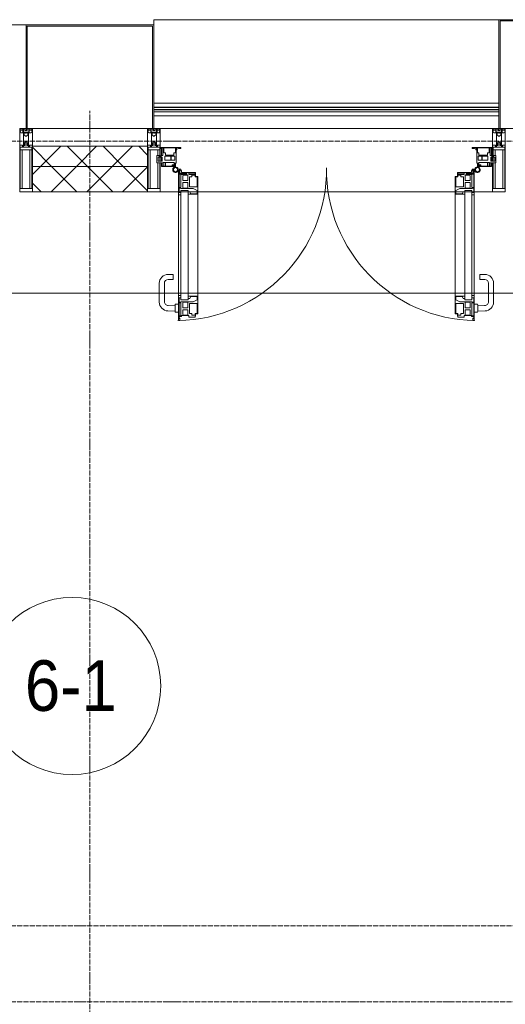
# Model space of a CAD drawing. Header units: millimetres. Extents: x 5617 to 101473, y 7718 to 212653.
# Tile 48 of 66: x 46353 to 48270, y 29690 to 33580. Entities that reach past the tile are written whole.
import ezdxf

# ---------------------------------------------------------------- set-up
doc = ezdxf.new("R2010")
doc.units = ezdxf.units.MM
doc.linetypes.add('ADSK_Линия сетки', pattern=[25, 20, -2.5, 0, -2.5])
doc.linetypes.add('Линия сетки', pattern=[25, 20, -2.5, 0, -2.5])
for name, color, linetype, lineweight in [('Двери', 7, 'Continuous', 18), ('Импосты витража', 7, 'Continuous', 18), ('Колонны', 7, 'Continuous', 18), ('Марки помещений', 7, 'Continuous', 20), ('Ограждение', 7, 'Continuous', 18), ('Оси', 7, 'Continuous', 9), ('Панели витража', 7, 'Continuous', 18), ('Перекрытия', 7, 'Continuous', 18), ('Поручни', 7, 'Continuous', 18), ('Стены разрез', 7, 'Continuous', 40), ('Стены штриховка', 7, 'Continuous', 40), ('Элементы узлов', 7, 'Continuous', 18)]:
    doc.layers.add(name, color=color, linetype=linetype, lineweight=lineweight)
doc.styles.add('Arial_3', font='arial.ttf', dxfattribs={"width": 0.9, "height": 200})
pattern_1 = [(45, (0, 0), (-70.71068, 70.71068), []), (135, (0, 0), (-70.71068, -70.71068), [])]

# ---------------------------------------------------------------- blocks, each defined once
blk = doc.blocks.new('135_SLK_K4_AR_rvt-1-МКСС_К4_L19_64_800_')
at = {"layer": 'Перекрытия', "color": 253, "true_color": 0xaaaaaa}
blk.add_line((124400, 32500), (120650, 32500), dxfattribs=at)
blk = doc.blocks.new('A_PAN_ALU_Door_Double - EXT_1_Double_EQ-7512951-МКСС_К4_L19_64_800_')
at = {"layer": 'Двери', "color": 253, "lineweight": 5, "true_color": 0xaaaaaa}
for p, q in [((-583.7, 659.3), (-583.7, 758.9)), ((-583.7, 758.9), (-578.6, 758.9)), ((-583.7, 659.3), (-583.7, 758.9)), ((-583.7, 758.9), (-578.6, 758.9)), ((-581.6, 750.3), (-581.6, 742.3)), ((-579.8, 750.3), (-581.6, 750.3)), ((-581.6, 750.3), (-581.6, 742.3)), ((-579.8, 750.3), (-581.6, 750.3)), ((-581.6, 742.3), (-572.9, 742.3)), ((-581.6, 742.3), (-572.9, 742.3)), ((-581.6, 740.6), (-581.6, 688.2)), ((-574.6, 740.6), (-581.6, 740.6)), ((-581.6, 740.6), (-581.6, 688.2)), ((-574.6, 740.6), (-581.6, 740.6)), ((-579.8, 748.9), (-579.8, 750.3)), ((-579.8, 748.9), (-579.8, 750.3)), ((-578.6, 748.9), (-579.8, 748.9)), ((-578.6, 748.9), (-579.8, 748.9)), ((-578.6, 758.9), (-578.6, 748.9)), ((-578.6, 758.9), (-578.6, 748.9)), ((-574.6, 688.2), (-574.6, 740.6)), ((-574.6, 688.2), (-574.6, 740.6)), ((-572.9, 742.3), (-572.9, 739.3)), ((-572.9, 742.3), (-572.9, 739.3)), ((-572.9, 739.3), (-543.6, 739.3)), ((-572.9, 739.3), (-543.6, 739.3)), ((-543.6, 744.8), (-518.6, 744.8)), ((-543.6, 739.3), (-543.6, 744.8)), ((-543.6, 744.8), (-518.6, 744.8)), ((-543.6, 739.3), (-543.6, 744.8)), ((-518.6, 744.8), (-518.6, 741.8)), ((-518.6, 744.8), (-518.6, 741.8)), ((-518.6, 741.8), (-517.1, 741.8)), ((-518.6, 741.8), (-517.1, 741.8)), ((-517.1, 741.8), (-517.1, 732.3)), ((-517.1, 741.8), (-517.1, 732.3)), ((518.6, 741.8), (517.1, 741.8)), ((517.1, 741.8), (517.1, 732.3)), ((518.6, 741.8), (517.1, 741.8)), ((517.1, 741.8), (517.1, 732.3)), ((543.6, 744.8), (518.6, 744.8)), ((518.6, 744.8), (518.6, 741.8)), ((543.6, 744.8), (518.6, 744.8)), ((518.6, 744.8), (518.6, 741.8)), ((543.6, 739.3), (543.6, 744.8)), ((543.6, 739.3), (543.6, 744.8)), ((572.9, 739.3), (543.6, 739.3)), ((572.9, 739.3), (543.6, 739.3)), ((581.6, 742.3), (572.9, 742.3)), ((572.9, 742.3), (572.9, 739.3)), ((581.6, 742.3), (572.9, 742.3)), ((572.9, 742.3), (572.9, 739.3)), ((574.6, 688.2), (574.6, 740.6)), ((574.6, 740.6), (581.6, 740.6)), ((574.6, 688.2), (574.6, 740.6)), ((574.6, 740.6), (581.6, 740.6)), ((583.7, 758.9), (578.6, 758.9)), ((578.6, 758.9), (578.6, 748.9)), ((583.7, 758.9), (578.6, 758.9)), ((578.6, 758.9), (578.6, 748.9)), ((578.6, 748.9), (579.8, 748.9)), ((578.6, 748.9), (579.8, 748.9)), ((579.8, 748.9), (579.8, 750.3)), ((579.8, 750.3), (581.6, 750.3)), ((579.8, 748.9), (579.8, 750.3)), ((579.8, 750.3), (581.6, 750.3)), ((581.6, 750.3), (581.6, 742.3)), ((581.6, 750.3), (581.6, 742.3)), ((581.6, 740.6), (581.6, 688.2)), ((581.6, 740.6), (581.6, 688.2)), ((583.7, 659.3), (583.7, 758.9)), ((583.7, 659.3), (583.7, 758.9)), ((-566.1, 737.5), (-567.6, 734.8)), ((-566.1, 737.5), (-567.6, 734.8)), ((-567.6, 734.8), (-567.6, 715.8)), ((-567.6, 734.8), (-567.6, 715.8)), ((-567.6, 715.8), (-547.7, 715.8)), ((-567.6, 715.8), (-547.7, 715.8)), ((-567.6, 708), (-567.6, 688.9)), ((-547.7, 708), (-567.6, 708)), ((-567.6, 708), (-567.6, 688.9)), ((-547.7, 708), (-567.6, 708)), ((-547.7, 737.5), (-566.1, 737.5)), ((-547.7, 737.5), (-566.1, 737.5)), ((-547.7, 715.8), (-547.7, 737.5)), ((-547.7, 715.8), (-547.7, 737.5)), ((-547.7, 686.3), (-547.7, 708)), ((-547.7, 686.3), (-547.7, 708)), ((-541.3, 730.5), (-541.3, 691)), ((-531.2, 730.5), (-541.3, 730.5)), ((-541.3, 730.5), (-541.3, 691)), ((-531.2, 730.5), (-541.3, 730.5)), ((-531.2, 737.1), (-531.2, 730.5)), ((-518.8, 737.1), (-531.2, 737.1)), ((-531.2, 737.1), (-531.2, 730.5)), ((-518.8, 737.1), (-531.2, 737.1)), ((-518.8, 730.6), (-518.8, 737.1)), ((-518.8, 730.6), (-518.8, 737.1)), ((-510.6, 730.6), (-518.8, 730.6)), ((-510.6, 730.6), (-518.8, 730.6)), ((-517.1, 732.3), (-508.2, 732.3)), ((-517.1, 732.3), (-508.2, 732.3)), ((-510.6, 691), (-510.6, 730.6)), ((-510.6, 691), (-510.6, 730.6)), ((-508.2, 732.3), (-508.2, 662.3)), ((-508.2, 732.3), (-508.2, 662.3)), ((517.1, 732.3), (508.2, 732.3)), ((508.2, 732.3), (508.2, 662.3)), ((517.1, 732.3), (508.2, 732.3)), ((508.2, 732.3), (508.2, 662.3)), ((510.6, 691), (510.6, 730.6)), ((510.6, 730.6), (518.8, 730.6)), ((510.6, 691), (510.6, 730.6)), ((510.6, 730.6), (518.8, 730.6)), ((518.8, 730.6), (518.8, 737.1)), ((518.8, 737.1), (531.2, 737.1)), ((518.8, 730.6), (518.8, 737.1)), ((518.8, 737.1), (531.2, 737.1)), ((531.2, 737.1), (531.2, 730.5)), ((531.2, 737.1), (531.2, 730.5)), ((531.2, 730.5), (541.3, 730.5)), ((531.2, 730.5), (541.3, 730.5)), ((541.3, 730.5), (541.3, 691)), ((541.3, 730.5), (541.3, 691)), ((547.7, 715.8), (547.7, 737.5)), ((547.7, 737.5), (566.1, 737.5)), ((547.7, 715.8), (547.7, 737.5)), ((547.7, 737.5), (566.1, 737.5)), ((567.6, 715.8), (547.7, 715.8)), ((567.6, 715.8), (547.7, 715.8)), ((547.7, 708), (567.6, 708)), ((547.7, 686.3), (547.7, 708)), ((547.7, 708), (567.6, 708)), ((547.7, 686.3), (547.7, 708)), ((566.1, 737.5), (567.6, 734.8)), ((566.1, 737.5), (567.6, 734.8)), ((567.6, 734.8), (567.6, 715.8)), ((567.6, 734.8), (567.6, 715.8)), ((567.6, 708), (567.6, 688.9)), ((567.6, 708), (567.6, 688.9)), ((-583.7, 244.2), (-583.7, 677.3)), ((-581.6, 688.2), (-574.6, 688.2)), ((-581.6, 688.2), (-574.6, 688.2)), ((-581.6, 686.5), (-581.6, 668.4)), ((-575.4, 686.5), (-581.6, 686.5)), ((-581.6, 686.5), (-581.6, 668.4)), ((-575.4, 686.5), (-581.6, 686.5)), ((-581.6, 668.4), (-574.6, 668.4)), ((-581.6, 668.4), (-574.6, 668.4)), ((-575.4, 684.5), (-575.4, 686.5)), ((-575.4, 684.5), (-575.4, 686.5)), ((-526.4, 684.5), (-575.4, 684.5)), ((-526.4, 684.5), (-575.4, 684.5)), ((-574.6, 677.3), (-546, 677.3)), ((-574.6, 244.2), (-574.6, 677.3)), ((-574.6, 668.4), (-574.6, 659.3)), ((-574.6, 668.4), (-574.6, 659.3)), ((-567.6, 688.9), (-566.1, 686.3)), ((-567.6, 688.9), (-566.1, 686.3)), ((-566.1, 686.3), (-547.7, 686.3)), ((-566.1, 686.3), (-547.7, 686.3)), ((-546, 677.3), (-546, 244.2)), ((-546, 672), (-539.3, 672)), ((-546, 662.3), (-546, 672)), ((-546, 672), (-539.3, 672)), ((-546, 662.3), (-546, 672)), ((-508.2, 662.3), (-546, 662.3)), ((-508.2, 662.3), (-546, 662.3)), ((-541.3, 691), (-510.6, 691)), ((-541.3, 691), (-510.6, 691)), ((-539.3, 672), (-537.1, 665.9)), ((-539.3, 672), (-537.1, 665.9)), ((-537.1, 665.9), (-537.1, 663.8)), ((-537.1, 665.9), (-537.1, 663.8)), ((-537.1, 663.8), (-510.6, 663.8)), ((-537.1, 663.8), (-510.6, 663.8)), ((-510.6, 676.8), (-526.4, 684.5)), ((-510.6, 676.8), (-526.4, 684.5)), ((-510.6, 663.8), (-510.6, 676.8)), ((-510.6, 663.8), (-510.6, 676.8)), ((-508.2, 662.3), (-508.2, 259.2)), ((508.2, 662.3), (546, 662.3)), ((508.2, 662.3), (546, 662.3)), ((508.2, 662.3), (508.2, 259.2)), ((541.3, 691), (510.6, 691)), ((541.3, 691), (510.6, 691)), ((510.6, 676.8), (526.4, 684.5)), ((510.6, 676.8), (526.4, 684.5)), ((510.6, 663.8), (510.6, 676.8)), ((510.6, 663.8), (510.6, 676.8)), ((537.1, 663.8), (510.6, 663.8)), ((537.1, 663.8), (510.6, 663.8)), ((526.4, 684.5), (575.4, 684.5)), ((526.4, 684.5), (575.4, 684.5)), ((539.3, 672), (537.1, 665.9)), ((539.3, 672), (537.1, 665.9)), ((537.1, 665.9), (537.1, 663.8)), ((537.1, 665.9), (537.1, 663.8)), ((546, 672), (539.3, 672)), ((546, 672), (539.3, 672)), ((546, 677.3), (546, 244.2)), ((574.6, 677.3), (546, 677.3)), ((546, 662.3), (546, 672)), ((546, 662.3), (546, 672)), ((566.1, 686.3), (547.7, 686.3)), ((566.1, 686.3), (547.7, 686.3)), ((567.6, 688.9), (566.1, 686.3)), ((567.6, 688.9), (566.1, 686.3)), ((581.6, 688.2), (574.6, 688.2)), ((581.6, 688.2), (574.6, 688.2)), ((574.6, 244.2), (574.6, 677.3)), ((581.6, 668.4), (574.6, 668.4)), ((574.6, 668.4), (574.6, 659.3)), ((581.6, 668.4), (574.6, 668.4)), ((574.6, 668.4), (574.6, 659.3)), ((575.4, 684.5), (575.4, 686.5)), ((575.4, 686.5), (581.6, 686.5)), ((575.4, 684.5), (575.4, 686.5)), ((575.4, 686.5), (581.6, 686.5)), ((581.6, 686.5), (581.6, 668.4)), ((581.6, 686.5), (581.6, 668.4)), ((583.7, 244.2), (583.7, 677.3)), ((-574.6, 659.3), (-583.7, 659.3)), ((-574.6, 659.3), (-583.7, 659.3)), ((574.6, 659.3), (583.7, 659.3)), ((574.6, 659.3), (583.7, 659.3)), ((-583.7, 262.2), (-574.6, 262.2)), ((-583.7, 164.2), (-583.7, 262.2)), ((-581.6, 253.1), (-581.6, 235.1)), ((-574.6, 253.1), (-581.6, 253.1)), ((-581.6, 235.1), (-575.4, 235.1)), ((-575.4, 237), (-526.4, 237)), ((-575.4, 235.1), (-575.4, 237)), ((-574.6, 262.2), (-574.6, 253.1)), ((-574.6, 244.2), (-546, 244.2)), ((-566.1, 235.3), (-567.6, 232.6)), ((-547.7, 235.3), (-566.1, 235.3)), ((-547.7, 213.6), (-547.7, 235.3)), ((-546, 259.2), (-508.2, 259.2)), ((-546, 249.6), (-546, 259.2)), ((-539.3, 249.6), (-546, 249.6)), ((-537.1, 255.7), (-539.3, 249.6)), ((-537.1, 257.7), (-537.1, 255.7)), ((-510.6, 257.7), (-537.1, 257.7)), ((-526.4, 237), (-510.6, 244.7)), ((-510.6, 244.7), (-510.6, 257.7)), ((-508.2, 259.2), (-508.2, 189.3)), ((546, 259.2), (508.2, 259.2)), ((508.2, 259.2), (508.2, 189.3)), ((510.6, 244.7), (510.6, 257.7)), ((510.6, 257.7), (537.1, 257.7)), ((526.4, 237), (510.6, 244.7)), ((575.4, 237), (526.4, 237)), ((537.1, 257.7), (537.1, 255.7)), ((537.1, 255.7), (539.3, 249.6)), ((539.3, 249.6), (546, 249.6)), ((546, 249.6), (546, 259.2)), ((574.6, 244.2), (546, 244.2)), ((547.7, 213.6), (547.7, 235.3)), ((547.7, 235.3), (566.1, 235.3)), ((566.1, 235.3), (567.6, 232.6)), ((583.7, 262.2), (574.6, 262.2)), ((574.6, 262.2), (574.6, 253.1)), ((574.6, 253.1), (581.6, 253.1)), ((575.4, 235.1), (575.4, 237)), ((581.6, 235.1), (575.4, 235.1)), ((581.6, 253.1), (581.6, 235.1)), ((583.7, 164.2), (583.7, 262.2)), ((-581.6, 233.4), (-581.6, 180.9)), ((-574.6, 233.4), (-581.6, 233.4)), ((-574.6, 180.9), (-574.6, 233.4)), ((-567.6, 232.6), (-567.6, 213.6)), ((-567.6, 213.6), (-547.7, 213.6)), ((-567.6, 205.7), (-567.6, 186.7)), ((-547.7, 205.7), (-567.6, 205.7)), ((-547.7, 184), (-547.7, 205.7)), ((-541.3, 230.6), (-541.3, 191)), ((-510.6, 230.6), (-541.3, 230.6)), ((-510.6, 191), (-510.6, 230.6)), ((510.6, 230.6), (541.3, 230.6)), ((510.6, 191), (510.6, 230.6)), ((541.3, 230.6), (541.3, 191)), ((567.6, 213.6), (547.7, 213.6)), ((547.7, 205.7), (567.6, 205.7)), ((547.7, 184), (547.7, 205.7)), ((567.6, 232.6), (567.6, 213.6)), ((567.6, 205.7), (567.6, 186.7)), ((574.6, 233.4), (581.6, 233.4)), ((574.6, 180.9), (574.6, 233.4)), ((581.6, 233.4), (581.6, 180.9)), ((-575.1, 160.7), (-585.4, 160.7)), ((-581.6, 180.9), (-574.6, 180.9)), ((-581.6, 179.2), (-581.6, 164.2)), ((-572.9, 179.2), (-581.6, 179.2)), ((-581.6, 164.2), (-578.6, 164.2)), ((-578.6, 164.2), (-578.6, 174.5)), ((-575.5, 177.5), (-551.3, 177.5)), ((-575.1, 165.6), (-575.1, 160.7)), ((-572.4, 165.6), (-575.1, 165.6)), ((-572.9, 182.2), (-572.9, 179.2)), ((-551.3, 182.2), (-572.9, 182.2)), ((-572.4, 173.3), (-572.4, 165.6)), ((-517.1, 173.3), (-572.4, 173.3)), ((-567.6, 186.7), (-566.1, 184)), ((-566.1, 184), (-547.7, 184)), ((-551.3, 177.5), (-551.3, 182.2)), ((-543.6, 182.2), (-543.6, 176.7)), ((-518.6, 182.2), (-543.6, 182.2)), ((-543.6, 176.7), (-518.6, 176.7)), ((-541.3, 191), (-531.2, 191)), ((-531.2, 191), (-531.2, 184.4)), ((-531.2, 184.4), (-518.8, 184.4)), ((-518.8, 191), (-510.6, 191)), ((-518.8, 184.4), (-518.8, 191)), ((-518.6, 176.7), (-518.6, 182.2)), ((-517.1, 189.3), (-517.1, 173.3)), ((-508.2, 189.3), (-517.1, 189.3)), ((508.2, 189.3), (517.1, 189.3)), ((518.8, 191), (510.6, 191)), ((517.1, 189.3), (517.1, 173.3)), ((517.1, 173.3), (572.4, 173.3)), ((518.6, 182.2), (543.6, 182.2)), ((518.6, 176.7), (518.6, 182.2)), ((543.6, 176.7), (518.6, 176.7)), ((518.8, 184.4), (518.8, 191)), ((531.2, 184.4), (518.8, 184.4)), ((541.3, 191), (531.2, 191)), ((531.2, 191), (531.2, 184.4)), ((543.6, 182.2), (543.6, 176.7)), ((566.1, 184), (547.7, 184)), ((551.3, 177.5), (551.3, 182.2)), ((551.3, 182.2), (572.9, 182.2)), ((575.5, 177.5), (551.3, 177.5)), ((567.6, 186.7), (566.1, 184)), ((572.4, 173.3), (572.4, 165.6)), ((572.4, 165.6), (575.1, 165.6)), ((572.9, 182.2), (572.9, 179.2)), ((572.9, 179.2), (581.6, 179.2)), ((581.6, 180.9), (574.6, 180.9)), ((575.1, 165.6), (575.1, 160.7)), ((575.1, 160.7), (585.4, 160.7)), ((578.6, 164.2), (578.6, 174.5)), ((581.6, 164.2), (578.6, 164.2)), ((581.6, 179.2), (581.6, 164.2))]:
    blk.add_line(p, q, dxfattribs=at)
at = {"layer": 'Двери', "lineweight": 5}
for p, q in [((-597.6, 721.7), (-626.4, 720.7)), ((-597.6, 723.5), (-597.6, 696)), ((-583.6, 726), (-595.1, 726)), ((583.6, 726), (595.1, 726)), ((597.6, 723.5), (597.6, 696)), ((597.6, 721.7), (626.4, 720.7)), ((-660.1, 685.7), (-660.1, 611.5)), ((-640.1, 611.5), (-640.1, 683.8)), ((-624.5, 698.8), (-597.6, 697.7)), ((-595.1, 693.5), (-583.6, 693.5)), ((595.1, 693.5), (583.6, 693.5)), ((624.5, 698.8), (597.6, 697.7)), ((640.1, 611.5), (640.1, 683.8)), ((660.1, 685.7), (660.1, 611.5)), ((-605.1, 596.5), (-625.1, 596.5)), ((-605.1, 576.5), (-605.1, 596.5)), ((605.1, 576.5), (605.1, 596.5)), ((605.1, 596.5), (625.1, 596.5)), ((-625.1, 576.5), (-605.1, 576.5)), ((625.1, 576.5), (605.1, 576.5))]:
    blk.add_line(p, q, dxfattribs=at)
at = {"layer": 'Двери', "color": 254, "lineweight": 5, "true_color": 0xd4d4d4}
for centre, start, end in [((-596.2, 162.6), 359.296, 89.0613), ((596.2, 162.6), 90.9387, 180.704)]:
    blk.add_arc(centre, 596.2, start, end, dxfattribs=at)
at = {"layer": 'Двери', "lineweight": 5}
for centre, radius, start, end in [((-625.1, 685.7), 35, 92.1945, 180), ((-595.1, 723.5), 2.5, 90, 180), ((595.1, 723.5), 2.5, 360, 90), ((625.1, 685.7), 35, 360, 87.8055), ((-625.1, 683.8), 15, 87.8056, 180), ((-595.1, 696), 2.5, 180, 270), ((595.1, 696), 2.5, 270, 360), ((625.1, 683.8), 15, 0, 92.1944), ((-625.1, 611.5), 35, 180, 270), ((-625.1, 611.5), 15, 180, 270), ((625.1, 611.5), 35, 270, 360), ((625.1, 611.5), 15, 270, 360)]:
    blk.add_arc(centre, radius, start, end, dxfattribs=at)
at = {"layer": 'Двери', "color": 253, "lineweight": 5, "true_color": 0xaaaaaa}
for centre, radius, start, end in [((-596.2, 162.7), 11, 16.047, 350.0284), ((-596.2, 162.6), 8, 90, 270), ((-596.2, 162.6), 8, 270, 90), ((-583.7, 166.3), 2.03, 196.0721, 270), ((-575.5, 174.5), 3, 90, 180), ((575.5, 174.5), 3, 360, 90), ((583.7, 166.3), 2.03, 270, 343.9279), ((596.2, 162.7), 11, 189.9716, 163.953), ((596.2, 162.6), 8, 90, 270), ((596.2, 162.6), 8, 270, 90)]:
    blk.add_arc(centre, radius, start, end, dxfattribs=at)
at = {"layer": 'Панели витража', "color": 253, "lineweight": 5, "true_color": 0xaaaaaa}
for p, q in [((-645.9, 135.1), (-669.2, 135.1)), ((-669.2, 135.1), (-669.2, 106.6)), ((-664.2, 113.4), (-664.2, 128.4)), ((-664.2, 128.4), (-649.2, 128.4)), ((-600.3, 150), (-651.2, 150)), ((-651.2, 150), (-651.2, 148.5)), ((-651.2, 148.5), (-645.9, 148.5)), ((-651.2, 148.5), (-651.2, 135.1)), ((-651.2, 128.4), (-651.2, 113.4)), ((-649.2, 128.4), (-649.2, 113.4)), ((-645.9, 148.5), (-645.9, 135.1)), ((-644.3, 134.5), (-644.3, 148.2)), ((-644.3, 148.2), (-637.3, 148.2)), ((-637.3, 134.5), (-644.3, 134.5)), ((-637.8, 108.8), (-637.8, 125)), ((-637.8, 125), (-615.2, 125)), ((-637.3, 148.2), (-637.3, 134.5)), ((-635.9, 134.2), (-635.9, 148.4)), ((-635.9, 148.4), (-608.9, 148.4)), ((-601.9, 134.2), (-635.9, 134.2)), ((-615.2, 125), (-615.2, 108.8)), ((-613, 108.8), (-613, 125)), ((-613, 125), (-598.7, 125)), ((-608.9, 148.4), (-608.9, 142.8)), ((-608.9, 142.8), (-601.9, 142.8)), ((-607.5, 148.7), (-601.5, 148.7)), ((-607.5, 144.4), (-607.5, 148.7)), ((-601.5, 144.4), (-607.5, 144.4)), ((-601.9, 142.8), (-601.9, 134.2)), ((-601.5, 148.7), (-601.5, 144.4)), ((-600.3, 136.5), (-600.3, 150)), ((-596.2, 150), (-600.3, 150)), ((-593.3, 136.5), (-600.3, 136.5)), ((-598.7, 125), (-598.7, 108.8)), ((-596.2, 136.5), (-596.2, 150)), ((-593.3, 84.8), (-593.3, 136.5)), ((600.3, 136.5), (593.3, 136.5)), ((593.3, 136.5), (593.3, 84.8)), ((596.2, 150), (596.2, 136.5)), ((600.3, 150), (596.2, 150)), ((598.7, 125), (613, 125)), ((598.7, 108.8), (598.7, 125)), ((651.2, 150), (600.3, 150)), ((600.3, 150), (600.3, 136.5)), ((601.5, 144.4), (601.5, 148.7)), ((601.5, 148.7), (607.5, 148.7)), ((607.5, 144.4), (601.5, 144.4)), ((601.9, 134.2), (601.9, 142.8)), ((601.9, 142.8), (608.9, 142.8)), ((635.9, 134.2), (601.9, 134.2)), ((607.5, 148.7), (607.5, 144.4)), ((608.9, 142.8), (608.9, 148.4)), ((608.9, 148.4), (635.9, 148.4)), ((613, 125), (613, 108.8)), ((615.2, 125), (637.8, 125)), ((615.2, 108.8), (615.2, 125)), ((635.9, 148.4), (635.9, 134.2)), ((637.3, 148.2), (644.3, 148.2)), ((637.3, 134.5), (637.3, 148.2)), ((644.3, 134.5), (637.3, 134.5)), ((637.8, 125), (637.8, 108.8)), ((644.3, 148.2), (644.3, 134.5)), ((645.9, 135.1), (645.9, 148.5)), ((645.9, 148.5), (651.2, 148.5)), ((669.2, 135.1), (645.9, 135.1)), ((649.2, 128.4), (664.2, 128.4)), ((649.2, 113.4), (649.2, 128.4)), ((651.2, 148.5), (651.2, 150)), ((651.2, 135.1), (651.2, 148.5)), ((651.2, 113.4), (651.2, 128.4)), ((664.2, 128.4), (664.2, 113.4)), ((669.2, 106.6), (669.2, 135.1)), ((-669.2, 106.6), (-660.2, 106.6)), ((-649.2, 113.4), (-664.2, 113.4)), ((-660.2, 106.6), (-660.2, 110.1)), ((-660.2, 110.1), (-653.3, 110.1)), ((-652.8, 79.5), (-654.3, 79.5)), ((-654.3, 79.5), (-654.3, 74.5)), ((-653.3, 110.1), (-653.3, 106.6)), ((-653.3, 106.6), (-646.3, 106.6)), ((-652.8, 76.7), (-652.8, 79.5)), ((-651.2, 106.6), (-651.2, 76.7)), ((-646.3, 106.6), (-646.3, 76.7)), ((-642.4, 76.3), (-642.4, 95.5)), ((-642.4, 95.5), (-635.3, 95.5)), ((-615.2, 108.8), (-637.8, 108.8)), ((-635.3, 95.5), (-635.3, 105)), ((-635.3, 105), (-602.1, 105)), ((-598.7, 108.8), (-613, 108.8)), ((-602.1, 105), (-602.1, 95.5)), ((-602.1, 95.5), (-595.8, 95.5)), ((-596.2, 76.2), (-596.2, 95.5)), ((-595.8, 95.5), (-595.8, 89)), ((-595.8, 89), (-595, 88.2)), ((-595, 88.2), (-595, 83.1)), ((-595, 83.1), (-592, 83.1)), ((-590.3, 84.8), (-593.3, 84.8)), ((-592, 83.1), (-592, 76.3)), ((-590.3, 76.5), (-590.3, 84.8)), ((-575.3, 79.5), (-583.9, 79.5)), ((-583.9, 79.5), (-583.9, 76.5)), ((-575.3, 74.5), (-575.3, 79.5)), ((583.9, 79.5), (575.3, 79.5)), ((575.3, 79.5), (575.3, 74.5)), ((583.9, 76.5), (583.9, 79.5)), ((593.3, 84.8), (590.3, 84.8)), ((590.3, 84.8), (590.3, 76.5)), ((592, 76.3), (592, 83.1)), ((592, 83.1), (595, 83.1)), ((595, 88.2), (595.8, 89)), ((595, 83.1), (595, 88.2)), ((595.8, 89), (595.8, 95.5)), ((595.8, 95.5), (602.1, 95.5)), ((596.2, 95.5), (596.2, 76.2)), ((613, 108.8), (598.7, 108.8)), ((602.1, 95.5), (602.1, 105)), ((602.1, 105), (635.3, 105)), ((637.8, 108.8), (615.2, 108.8)), ((635.3, 105), (635.3, 95.5)), ((635.3, 95.5), (642.4, 95.5)), ((642.4, 95.5), (642.4, 76.3)), ((646.3, 76.7), (646.3, 106.6)), ((646.3, 106.6), (653.3, 106.6)), ((664.2, 113.4), (649.2, 113.4)), ((651.2, 76.7), (651.2, 106.6)), ((654.3, 79.5), (652.8, 79.5)), ((652.8, 79.5), (652.8, 76.7)), ((653.3, 106.6), (653.3, 110.1)), ((653.3, 110.1), (660.2, 110.1)), ((654.3, 74.5), (654.3, 79.5)), ((660.2, 110.1), (660.2, 106.6)), ((660.2, 106.6), (669.2, 106.6)), ((-654.3, 74.5), (-575.3, 74.5)), ((-646.3, 76.7), (-652.8, 76.7)), ((-592, 76.3), (-642.4, 76.3)), ((-583.9, 76.5), (-590.3, 76.5)), ((575.3, 74.5), (654.3, 74.5)), ((590.3, 76.5), (583.9, 76.5)), ((642.4, 76.3), (592, 76.3)), ((652.8, 76.7), (646.3, 76.7))]:
    blk.add_line(p, q, dxfattribs=at)
blk = doc.blocks.new('Rectangular Mullion - R_StandardFrame_50Wx250H-5816490-МКСС_К4_L19_64_800_')
at = {"layer": 'Импосты витража', "color": 253, "lineweight": 5, "true_color": 0xaaaaaa}
for p, q in [((134740, 33150), (133427.5, 33150)), ((133500, 32900), (133427.5, 32900)), ((133537.8, 32900), (133502.1, 32900)), ((133573.2, 32900), (133544.6, 32900)), ((134592, 32900), (133575.5, 32900)), ((134622.9, 32900), (134594.3, 32900)), ((134665.4, 32900), (134629.7, 32900)), ((134740, 32900), (134667.5, 32900))]:
    blk.add_line(p, q, dxfattribs=at)
blk = doc.blocks.new('Rectangular Mullion - 50Wx250H-2623690-МКСС_К4_L19_64_800_')
at = {"layer": 'Элементы узлов', "color": 253, "lineweight": 5, "true_color": 0xaaaaaa}
for p, q in [((-25, 65.2), (-25, 250)), ((-25, 250), (0, 250)), ((-23, 237.3), (0, 237.3)), ((-23, 237.3), (-23, 73.6)), ((-14.9, 84), (-14.9, 237.3)), ((25, 250), (0, 250)), ((23, 237.3), (0, 237.3)), ((14.9, 84), (14.9, 237.3)), ((23, 237.3), (23, 73.6)), ((25, 65.2), (25, 250)), ((0, 84), (-23, 84)), ((0, 84), (23, 84)), ((-14, 65.2), (-25, 65.2)), ((-0.5, 73.6), (-23, 73.6)), ((-14, 71.3), (-14, 65.2)), ((-10, 71.3), (-14, 71.3)), ((-10, 53), (-10, 71.3)), ((-8.7, 53), (-10, 53)), ((-10, 53), (-10, 17)), ((-8.7, 53), (-7, 54.7)), ((-7, 65.2), (-5.9, 67.3)), ((-7, 65.2), (-7, 54.7)), ((-4.1, 67.3), (-5.9, 67.3)), ((-4.1, 67.3), (-2.9, 65.1)), ((-2.9, 65.1), (-2.9, 54.6)), ((-1.3, 53), (-2.9, 54.6)), ((0, 53), (-1.3, 53)), ((0, 53), (1.3, 53)), ((0.5, 73.6), (23, 73.6)), ((1.3, 53), (2.9, 54.6)), ((4.1, 67.3), (2.9, 65.1)), ((2.9, 65.1), (2.9, 54.6)), ((4.1, 67.3), (5.9, 67.3)), ((7, 65.2), (5.9, 67.3)), ((7, 65.2), (7, 54.7)), ((8.7, 53), (7, 54.7)), ((8.7, 53), (10, 53)), ((10, 71.3), (14, 71.3)), ((10, 53), (10, 71.3)), ((10, 53), (10, 17)), ((14, 71.3), (14, 65.2)), ((14, 65.2), (25, 65.2)), ((-23.8, 14.6), (-25, 14.2)), ((-25, 0), (-25, 14.2)), ((-22.3, 17), (-23.8, 17)), ((-23.8, 17), (-23.8, 14.6)), ((-22.5, 10.6), (-23.8, 14.6)), ((-22.5, 10.6), (-23.7, 9.9)), ((-23.7, 1.3), (-23.7, 9.9)), ((-23.7, 1.3), (-11.8, 1.3)), ((-23.2, 10.2), (-22.5, 8)), ((-22.5, 8), (-22.5, 4.5)), ((-21.3, 4.5), (-22.5, 4.5)), ((-22.3, 17), (-22.3, 16)), ((-22.3, 16), (-21.3, 16)), ((-19, 17.6), (-21.3, 16)), ((-21.3, 4.5), (-21.3, 6.5)), ((-21.3, 6.5), (-14.2, 6.5)), ((-18.4, 16.6), (-19, 17.6)), ((-7.4, 16.6), (-18.4, 16.6)), ((-14.2, 6.5), (-14.2, 4.5)), ((-13.2, 4.5), (-14.2, 4.5)), ((-13.2, 4.5), (-12.2, 7.2)), ((-12.7, 7.6), (-11.3, 11.4)), ((-12.7, 7.6), (-11.8, 6.9)), ((-12.2, 9), (-12.2, 14.8)), ((-12.2, 14.8), (0, 14.8)), ((-11.8, 1.3), (-11.8, 6.9)), ((-10.5, 11.2), (-11.3, 11.4)), ((-10.5, 1.5), (-10.5, 11.2)), ((-4.8, 1.5), (-10.5, 1.5)), ((-10, 17), (-7.5, 17)), ((-8.5, 23), (-1.5, 30)), ((-8.5, 18.5), (-8.5, 23)), ((-7.5, 18.5), (-8.5, 18.5)), ((-7.5, 17), (-7.5, 18.5)), ((-7.4, 18), (-7.4, 16.6)), ((-2.6, 18), (-7.4, 18)), ((0, 8), (-4.8, 8)), ((-4.8, 1.5), (-4.8, 8)), ((-2.6, 18), (-2.6, 16.8)), ((-2.6, 16.8), (0, 16.8)), ((-1.5, 30), (0, 30)), ((1.5, 30), (0, 30)), ((2.6, 16.8), (0, 16.8)), ((0, 14.8), (0, 16.8)), ((0, 14.8), (0, 16.8)), ((12.2, 14.8), (0, 14.8)), ((0, 0), (0, 8)), ((0, 8), (4.8, 8)), ((0, 0), (0, 8)), ((8.5, 23), (1.5, 30)), ((2.6, 18), (2.6, 16.8)), ((2.6, 18), (7.4, 18)), ((4.8, 1.5), (4.8, 8)), ((4.8, 1.5), (10.5, 1.5)), ((7.4, 18), (7.4, 16.6)), ((7.4, 16.6), (18.4, 16.6)), ((7.5, 18.5), (8.5, 18.5)), ((7.5, 17), (7.5, 18.5)), ((10, 17), (7.5, 17)), ((8.5, 18.5), (8.5, 23)), ((10.5, 11.2), (11.3, 11.4)), ((10.5, 1.5), (10.5, 11.2)), ((12.7, 7.6), (11.3, 11.4)), ((12.7, 7.6), (11.8, 6.9)), ((11.8, 1.3), (11.8, 6.9)), ((23.7, 1.3), (11.8, 1.3)), ((12.2, 9), (12.2, 14.8)), ((13.2, 4.5), (12.2, 7.2)), ((13.2, 4.5), (14.2, 4.5)), ((21.3, 6.5), (14.2, 6.5)), ((14.2, 6.5), (14.2, 4.5)), ((18.4, 16.6), (19, 17.6)), ((19, 17.6), (21.3, 16)), ((22.3, 16), (21.3, 16)), ((21.3, 4.5), (21.3, 6.5)), ((21.3, 4.5), (22.5, 4.5)), ((22.3, 17), (22.3, 16)), ((22.3, 17), (23.8, 17)), ((22.5, 10.6), (23.8, 14.6)), ((22.5, 10.6), (23.7, 9.9)), ((23.2, 10.2), (22.5, 8)), ((22.5, 8), (22.5, 4.5)), ((23.7, 1.3), (23.7, 9.9)), ((23.8, 17), (23.8, 14.6)), ((23.8, 14.6), (25, 14.2)), ((25, 0), (25, 14.2)), ((-25, 0), (0, 0)), ((25, 0), (0, 0))]:
    blk.add_line(p, q, dxfattribs=at)
for centre, start, end in [((-0.5, 73.1), 360, 90), ((0.5, 73.1), 90, 180)]:
    blk.add_arc(centre, 0.5, start, end, dxfattribs=at)
blk = doc.blocks.new('Rectangular Mullion - R_StandardFrame_50Wx250H-V61-МКСС_К4_L19_64_800_')
at = {"layer": 'Импосты витража', "color": 253, "lineweight": 5, "true_color": 0xaaaaaa}
for p, q in [((-25, 0), (-25, 250)), ((-25, 250), (25, 250)), ((25, 250), (25, 0)), ((0, 0), (-25, 0)), ((25, 0), (5, 0))]:
    blk.add_line(p, q, dxfattribs=at)
blk = doc.blocks.new('Rectangular Mullion - 50Wx250H-V47-МКСС_К4_L19_64_800_')
at = {"layer": 'Элементы узлов', "color": 253, "lineweight": 5, "true_color": 0xaaaaaa}
for p, q in [((-25, 65.2), (-25, 250)), ((-25, 250), (0, 250)), ((-23, 237.3), (0, 237.3)), ((-23, 237.3), (-23, 73.6)), ((-14.9, 84), (-14.9, 237.3)), ((25, 250), (0, 250)), ((23, 237.3), (0, 237.3)), ((14.9, 135.1), (14.9, 237.3)), ((23, 237.3), (23, 135.1)), ((25, 135.1), (25, 250)), ((23, 128.4), (23, 113.4)), ((25, 113.4), (25, 128.4)), ((0, 84), (-23, 84)), ((0, 84), (23, 84)), ((14.9, 84), (14.9, 106.6)), ((23, 110.1), (23, 73.6)), ((25, 65.2), (25, 110.1)), ((-14, 65.2), (-25, 65.2)), ((-0.5, 73.6), (-23, 73.6)), ((-14, 71.3), (-14, 65.2)), ((-10, 71.3), (-14, 71.3)), ((-10, 53), (-10, 71.3)), ((-8.7, 53), (-10, 53)), ((-10, 53), (-10, 17)), ((-8.7, 53), (-7, 54.7)), ((-7, 65.2), (-5.9, 67.3)), ((-7, 65.2), (-7, 54.7)), ((-4.1, 67.3), (-5.9, 67.3)), ((-4.1, 67.3), (-2.9, 65.1)), ((-2.9, 65.1), (-2.9, 54.6)), ((-1.3, 53), (-2.9, 54.6)), ((0, 53), (-1.3, 53)), ((0, 53), (1.3, 53)), ((0.5, 73.6), (23, 73.6)), ((1.3, 53), (2.9, 54.6)), ((4.1, 67.3), (2.9, 65.1)), ((2.9, 65.1), (2.9, 54.6)), ((4.1, 67.3), (5.9, 67.3)), ((7, 65.2), (5.9, 67.3)), ((7, 65.2), (7, 54.7)), ((8.7, 53), (7, 54.7)), ((8.7, 53), (10, 53)), ((10, 71.3), (14, 71.3)), ((10, 53), (10, 71.3)), ((10, 53), (10, 17)), ((14, 71.3), (14, 65.2)), ((14, 65.2), (25, 65.2)), ((-23.8, 14.6), (-25, 14.2)), ((-25, 0), (-25, 14.2)), ((-22.3, 17), (-23.8, 17)), ((-23.8, 17), (-23.8, 14.6)), ((-22.5, 10.6), (-23.8, 14.6)), ((-22.5, 10.6), (-23.7, 9.9)), ((-23.7, 1.3), (-23.7, 9.9)), ((-23.7, 1.3), (-11.8, 1.3)), ((-23.2, 10.2), (-22.5, 8)), ((-22.5, 8), (-22.5, 4.5)), ((-21.3, 4.5), (-22.5, 4.5)), ((-22.3, 17), (-22.3, 16)), ((-22.3, 16), (-21.3, 16)), ((-19, 17.6), (-21.3, 16)), ((-21.3, 4.5), (-21.3, 6.5)), ((-21.3, 6.5), (-14.2, 6.5)), ((-18.4, 16.6), (-19, 17.6)), ((-7.4, 16.6), (-18.4, 16.6)), ((-14.2, 6.5), (-14.2, 4.5)), ((-13.2, 4.5), (-14.2, 4.5)), ((-13.2, 4.5), (-12.2, 7.2)), ((-12.7, 7.6), (-11.3, 11.4)), ((-12.7, 7.6), (-11.8, 6.9)), ((-12.2, 9), (-12.2, 14.8)), ((-12.2, 14.8), (0, 14.8)), ((-11.8, 1.3), (-11.8, 6.9)), ((-10.5, 11.2), (-11.3, 11.4)), ((-10.5, 1.5), (-10.5, 11.2)), ((-4.8, 1.5), (-10.5, 1.5)), ((-10, 17), (-7.5, 17)), ((-8.5, 23), (-1.5, 30)), ((-8.5, 18.5), (-8.5, 23)), ((-7.5, 18.5), (-8.5, 18.5)), ((-7.5, 17), (-7.5, 18.5)), ((-7.4, 18), (-7.4, 16.6)), ((-2.6, 18), (-7.4, 18)), ((0, 8), (-4.8, 8)), ((-4.8, 1.5), (-4.8, 8)), ((-2.6, 18), (-2.6, 16.8)), ((-2.6, 16.8), (0, 16.8)), ((-1.5, 30), (0, 30)), ((1.5, 30), (0, 30)), ((2.6, 16.8), (0, 16.8)), ((0, 14.8), (0, 16.8)), ((0, 14.8), (0, 16.8)), ((12.2, 14.8), (0, 14.8)), ((0, 0), (0, 8)), ((0, 8), (4.8, 8)), ((0, 0), (0, 8)), ((8.5, 23), (1.5, 30)), ((2.6, 18), (2.6, 16.8)), ((2.6, 18), (7.4, 18)), ((4.8, 1.5), (4.8, 8)), ((4.8, 1.5), (10.5, 1.5)), ((7.4, 18), (7.4, 16.6)), ((7.4, 16.6), (18.4, 16.6)), ((7.5, 18.5), (8.5, 18.5)), ((7.5, 17), (7.5, 18.5)), ((10, 17), (7.5, 17)), ((8.5, 18.5), (8.5, 23)), ((10.5, 11.2), (11.3, 11.4)), ((10.5, 1.5), (10.5, 11.2)), ((12.7, 7.6), (11.3, 11.4)), ((12.7, 7.6), (11.8, 6.9)), ((11.8, 1.3), (11.8, 6.9)), ((23.7, 1.3), (11.8, 1.3)), ((12.2, 9), (12.2, 14.8)), ((13.2, 4.5), (12.2, 7.2)), ((13.2, 4.5), (14.2, 4.5)), ((21.3, 6.5), (14.2, 6.5)), ((14.2, 6.5), (14.2, 4.5)), ((18.4, 16.6), (19, 17.6)), ((19, 17.6), (21.3, 16)), ((22.3, 16), (21.3, 16)), ((21.3, 4.5), (21.3, 6.5)), ((21.3, 4.5), (22.5, 4.5)), ((22.3, 17), (22.3, 16)), ((22.3, 17), (23.8, 17)), ((22.5, 10.6), (23.8, 14.6)), ((22.5, 10.6), (23.7, 9.9)), ((23.2, 10.2), (22.5, 8)), ((22.5, 8), (22.5, 4.5)), ((23.7, 1.3), (23.7, 9.9)), ((23.8, 17), (23.8, 14.6)), ((23.8, 14.6), (25, 14.2)), ((25, 0), (25, 14.2)), ((-25, 0), (0, 0)), ((25, 0), (0, 0))]:
    blk.add_line(p, q, dxfattribs=at)
for centre, start, end in [((-0.5, 73.1), 360, 90), ((0.5, 73.1), 90, 180)]:
    blk.add_arc(centre, 0.5, start, end, dxfattribs=at)
blk = doc.blocks.new('Rectangular Mullion - R_StandardFrame_50Wx250H-V60-МКСС_К4_L19_64_800_')
at = {"layer": 'Импосты витража', "color": 253, "lineweight": 5, "true_color": 0xaaaaaa}
for p, q in [((-25, 0), (-25, 250)), ((-25, 250), (25, 250)), ((25, 250), (25, 135.1)), ((25, 128.4), (25, 113.4)), ((25, 110.1), (25, 0)), ((-5, 0), (-25, 0)), ((25, 0), (0, 0))]:
    blk.add_line(p, q, dxfattribs=at)
blk = doc.blocks.new('Rectangular Mullion - 50Wx250H-V45-МКСС_К4_L19_64_800_')
at = {"layer": 'Элементы узлов', "color": 253, "lineweight": 5, "true_color": 0xaaaaaa}
for p, q in [((-25, 135.1), (-25, 250)), ((-25, 250), (0, 250)), ((-23, 237.3), (0, 237.3)), ((-23, 237.3), (-23, 135.1)), ((-14.9, 135.1), (-14.9, 237.3)), ((25, 250), (0, 250)), ((23, 237.3), (0, 237.3)), ((14.9, 84), (14.9, 237.3)), ((23, 237.3), (23, 73.6)), ((25, 65.2), (25, 250)), ((-25, 113.4), (-25, 128.4)), ((-23, 128.4), (-23, 113.4)), ((-25, 65.2), (-25, 110.1)), ((-23, 110.1), (-23, 73.6)), ((0, 84), (-23, 84)), ((-14.9, 84), (-14.9, 106.6)), ((0, 84), (23, 84)), ((-14, 65.2), (-25, 65.2)), ((-0.5, 73.6), (-23, 73.6)), ((-14, 71.3), (-14, 65.2)), ((-10, 71.3), (-14, 71.3)), ((-10, 53), (-10, 71.3)), ((-8.7, 53), (-10, 53)), ((-10, 53), (-10, 17)), ((-8.7, 53), (-7, 54.7)), ((-7, 65.2), (-5.9, 67.3)), ((-7, 65.2), (-7, 54.7)), ((-4.1, 67.3), (-5.9, 67.3)), ((-4.1, 67.3), (-2.9, 65.1)), ((-2.9, 65.1), (-2.9, 54.6)), ((-1.3, 53), (-2.9, 54.6)), ((0, 53), (-1.3, 53)), ((0, 53), (1.3, 53)), ((0.5, 73.6), (23, 73.6)), ((1.3, 53), (2.9, 54.6)), ((4.1, 67.3), (2.9, 65.1)), ((2.9, 65.1), (2.9, 54.6)), ((4.1, 67.3), (5.9, 67.3)), ((7, 65.2), (5.9, 67.3)), ((7, 65.2), (7, 54.7)), ((8.7, 53), (7, 54.7)), ((8.7, 53), (10, 53)), ((10, 71.3), (14, 71.3)), ((10, 53), (10, 71.3)), ((10, 53), (10, 17)), ((14, 71.3), (14, 65.2)), ((14, 65.2), (25, 65.2)), ((-23.8, 14.6), (-25, 14.2)), ((-25, 0), (-25, 14.2)), ((-22.3, 17), (-23.8, 17)), ((-23.8, 17), (-23.8, 14.6)), ((-22.5, 10.6), (-23.8, 14.6)), ((-22.5, 10.6), (-23.7, 9.9)), ((-23.7, 1.3), (-23.7, 9.9)), ((-23.7, 1.3), (-11.8, 1.3)), ((-23.2, 10.2), (-22.5, 8)), ((-22.5, 8), (-22.5, 4.5)), ((-21.3, 4.5), (-22.5, 4.5)), ((-22.3, 17), (-22.3, 16)), ((-22.3, 16), (-21.3, 16)), ((-19, 17.6), (-21.3, 16)), ((-21.3, 4.5), (-21.3, 6.5)), ((-21.3, 6.5), (-14.2, 6.5)), ((-18.4, 16.6), (-19, 17.6)), ((-7.4, 16.6), (-18.4, 16.6)), ((-14.2, 6.5), (-14.2, 4.5)), ((-13.2, 4.5), (-14.2, 4.5)), ((-13.2, 4.5), (-12.2, 7.2)), ((-12.7, 7.6), (-11.3, 11.4)), ((-12.7, 7.6), (-11.8, 6.9)), ((-12.2, 9), (-12.2, 14.8)), ((-12.2, 14.8), (0, 14.8)), ((-11.8, 1.3), (-11.8, 6.9)), ((-10.5, 11.2), (-11.3, 11.4)), ((-10.5, 1.5), (-10.5, 11.2)), ((-4.8, 1.5), (-10.5, 1.5)), ((-10, 17), (-7.5, 17)), ((-8.5, 23), (-1.5, 30)), ((-8.5, 18.5), (-8.5, 23)), ((-7.5, 18.5), (-8.5, 18.5)), ((-7.5, 17), (-7.5, 18.5)), ((-7.4, 18), (-7.4, 16.6)), ((-2.6, 18), (-7.4, 18)), ((0, 8), (-4.8, 8)), ((-4.8, 1.5), (-4.8, 8)), ((-2.6, 18), (-2.6, 16.8)), ((-2.6, 16.8), (0, 16.8)), ((-1.5, 30), (0, 30)), ((1.5, 30), (0, 30)), ((2.6, 16.8), (0, 16.8)), ((0, 14.8), (0, 16.8)), ((0, 14.8), (0, 16.8)), ((12.2, 14.8), (0, 14.8)), ((0, 0), (0, 8)), ((0, 8), (4.8, 8)), ((0, 0), (0, 8)), ((8.5, 23), (1.5, 30)), ((2.6, 18), (2.6, 16.8)), ((2.6, 18), (7.4, 18)), ((4.8, 1.5), (4.8, 8)), ((4.8, 1.5), (10.5, 1.5)), ((7.4, 18), (7.4, 16.6)), ((7.4, 16.6), (18.4, 16.6)), ((7.5, 18.5), (8.5, 18.5)), ((7.5, 17), (7.5, 18.5)), ((10, 17), (7.5, 17)), ((8.5, 18.5), (8.5, 23)), ((10.5, 11.2), (11.3, 11.4)), ((10.5, 1.5), (10.5, 11.2)), ((12.7, 7.6), (11.3, 11.4)), ((12.7, 7.6), (11.8, 6.9)), ((11.8, 1.3), (11.8, 6.9)), ((23.7, 1.3), (11.8, 1.3)), ((12.2, 9), (12.2, 14.8)), ((13.2, 4.5), (12.2, 7.2)), ((13.2, 4.5), (14.2, 4.5)), ((21.3, 6.5), (14.2, 6.5)), ((14.2, 6.5), (14.2, 4.5)), ((18.4, 16.6), (19, 17.6)), ((19, 17.6), (21.3, 16)), ((22.3, 16), (21.3, 16)), ((21.3, 4.5), (21.3, 6.5)), ((21.3, 4.5), (22.5, 4.5)), ((22.3, 17), (22.3, 16)), ((22.3, 17), (23.8, 17)), ((22.5, 10.6), (23.8, 14.6)), ((22.5, 10.6), (23.7, 9.9)), ((23.2, 10.2), (22.5, 8)), ((22.5, 8), (22.5, 4.5)), ((23.7, 1.3), (23.7, 9.9)), ((23.8, 17), (23.8, 14.6)), ((23.8, 14.6), (25, 14.2)), ((25, 0), (25, 14.2)), ((-25, 0), (0, 0)), ((25, 0), (0, 0))]:
    blk.add_line(p, q, dxfattribs=at)
for centre, start, end in [((-0.5, 73.1), 360, 90), ((0.5, 73.1), 90, 180)]:
    blk.add_arc(centre, 0.5, start, end, dxfattribs=at)
blk = doc.blocks.new('Rectangular Mullion - R_StandardFrame_50Wx250H-V59-МКСС_К4_L19_64_800_')
at = {"layer": 'Импосты витража', "color": 253, "lineweight": 5, "true_color": 0xaaaaaa}
for p, q in [((-25, 135.1), (-25, 250)), ((-25, 250), (25, 250)), ((25, 250), (25, 0)), ((-25, 113.4), (-25, 128.4)), ((-25, 0), (-25, 110.1)), ((0, 0), (-25, 0)), ((25, 0), (5, 0))]:
    blk.add_line(p, q, dxfattribs=at)
blk = doc.blocks.new('Ограждение - Ограждение-6015070-МКСС_К4_L19_64_800_')
at = {"layer": 'Поручни', "color": 253, "lineweight": 5, "true_color": 0xaaaaaa}
for p, q in [((41215, 17850), (39852.5, 17850)), ((41215, 17834), (39852.5, 17834)), ((41215, 17833.5), (39852.5, 17833.5)), ((41215, 17825.5), (39852.5, 17825.5)), ((41215, 17824.5), (39852.5, 17824.5)), ((41215, 17816.5), (39852.5, 17816.5)), ((41215, 17816), (39852.5, 17816)), ((39852.5, 17800), (41215, 17800))]:
    blk.add_line(p, q, dxfattribs=at)
blk = doc.blocks.new('A_SLK_PAN_Type1 - Прямой тип панели-6538326-МКСС_К4_L19_64_800_')
at = {"layer": 'Колонны', "lineweight": 5}
for p, q in [((-247.5, 0), (-252.5, 0)), ((-252.5, 0), (-252.5, -410)), ((-247.5, -405), (-247.5, 0)), ((227.5, 0), (-227.5, 0)), ((247.5, 0), (247.5, -405)), ((252.5, 0), (247.5, 0)), ((252.5, -410), (252.5, 0)), ((-252.5, -410), (252.5, -410)), ((247.5, -405), (-247.5, -405))]:
    blk.add_line(p, q, dxfattribs=at)
blk = doc.blocks.new('A_SLK_PAN_Type1 - Прямой тип панели-6538323-МКСС_К4_L19_64_800_')
at = {"layer": 'Колонны', "lineweight": 5}
for p, q in [((-180, 0), (-185, 0)), ((-185, 0), (-185, -430)), ((-180, -425), (-180, 0)), ((160, 0), (-160, 0)), ((180, 0), (180, -425)), ((185, 0), (180, 0)), ((185, -430), (185, 0)), ((180, -425), (-180, -425)), ((-185, -430), (185, -430))]:
    blk.add_line(p, q, dxfattribs=at)
blk = doc.blocks.new('A_OGR_PAN_Отлив - A_OGR_PAN_Отлив-V70-МКСС_К4_L19_64_800_')
at = {"layer": 'Колонны', "color": 253, "lineweight": 5, "true_color": 0xaaaaaa}
for p in [(681.25, 430), (-681.25, 410)]:
    blk.add_line(p, (-681.25, 430), dxfattribs=at)
blk = doc.blocks.new('A_OGR_PAN_Отлив - A_OGR_PAN_Отлив-V71-МКСС_К4_L19_64_800_')
at = {"layer": 'Колонны', "color": 253, "lineweight": 5, "true_color": 0xaaaaaa}
for p in [(681.25, 410), (-681.25, 390)]:
    blk.add_line(p, (-681.25, 410), dxfattribs=at)
blk = doc.blocks.new('135_SLK_K4_AR_FCD_rvt-1-МКСС_К4_L19_64_800_')
at = {"layer": 'Стены разрез', "lineweight": 5, "true_color": 0xaaaaaa}
h = blk.add_hatch(dxfattribs=at)
h.set_pattern_fill('FP_4', color=253, style=0, pattern_type=2)
h.set_pattern_definition(pattern_1)
h.paths.add_polyline_path([(122577.5, 33000), (122577.5, 33080), (122122.5, 33080), (122122.5, 33000), (122444.1, 33000)])
h = blk.add_hatch(dxfattribs=at)
h.set_pattern_fill('FP_4', color=253, style=0, pattern_type=2)
h.set_pattern_definition(pattern_1)
h.paths.add_polyline_path([(122577.5, 32900), (122577.5, 33000), (122122.5, 33000), (122122.5, 32900), (122444.1, 32900)])
at = {"layer": 'Стены разрез', "color": 253, "lineweight": 9, "true_color": 0xaaaaaa}
for p, q in [((122577.5, 33080), (122122.5, 33080)), ((122122.5, 33080), (122122.5, 32900)), ((122577.5, 32900), (122577.5, 33080)), ((122122.5, 32900), (122577.5, 32900))]:
    blk.add_line(p, q, dxfattribs=at)
at = {"layer": 'Стены штриховка', "color": 253, "lineweight": 9, "true_color": 0xaaaaaa}
blk.add_line((122577.5, 33000), (122122.5, 33000), dxfattribs=at)
at = {"layer": 'Импосты витража', "color": 253, "lineweight": 5, "true_color": 0xaaaaaa, "extrusion": (0, 0, -1), "rotation": 180}
for name, p in [('Rectangular Mullion - 50Wx250H-2623690-МКСС_К4_L19_64_800_', (-122097.5, 33150)), ('Rectangular Mullion - R_StandardFrame_50Wx250H-V61-МКСС_К4_L19_64_800_', (-122097.5, 33150)), ('Rectangular Mullion - 50Wx250H-V47-МКСС_К4_L19_64_800_', (-122602.5, 33150)), ('Rectangular Mullion - R_StandardFrame_50Wx250H-V60-МКСС_К4_L19_64_800_', (-122602.5, 33150)), ('Rectangular Mullion - 50Wx250H-V45-МКСС_К4_L19_64_800_', (-123965, 33150)), ('Rectangular Mullion - R_StandardFrame_50Wx250H-V59-МКСС_К4_L19_64_800_', (-123965, 33150))]:
    blk.add_blockref(name, p, dxfattribs=at)
at = {"layer": 'Импосты витража', "color": 253, "lineweight": 5, "true_color": 0xaaaaaa}
blk.add_blockref('Rectangular Mullion - R_StandardFrame_50Wx250H-5816490-МКСС_К4_L19_64_800_', (-10800, 0), dxfattribs=at)
at = {"layer": 'Колонны', "color": 253, "lineweight": 5, "true_color": 0xaaaaaa}
for name, p in [('A_OGR_PAN_Отлив - A_OGR_PAN_Отлив-V70-МКСС_К4_L19_64_800_', (123283.8, 33150)), ('A_OGR_PAN_Отлив - A_OGR_PAN_Отлив-V71-МКСС_К4_L19_64_800_', (121416.3, 33150))]:
    blk.add_blockref(name, p, dxfattribs=at)
at = {"layer": 'Колонны', "color": 253, "lineweight": 5, "true_color": 0xaaaaaa, "rotation": 180}
for name, p in [('A_SLK_PAN_Type1 - Прямой тип панели-6538323-МКСС_К4_L19_64_800_', (124150, 33150)), ('A_SLK_PAN_Type1 - Прямой тип панели-6538326-МКСС_К4_L19_64_800_', (122350, 33150))]:
    blk.add_blockref(name, p, dxfattribs=at)
at = {"layer": 'Ограждение', "color": 253, "lineweight": 5, "true_color": 0xaaaaaa}
blk.add_blockref('Ограждение - Ограждение-6015070-МКСС_К4_L19_64_800_', (82750, 15400), dxfattribs=at)
at = {"layer": 'Панели витража', "color": 253, "lineweight": 5, "true_color": 0xaaaaaa, "rotation": 180}
blk.add_blockref('A_PAN_ALU_Door_Double - EXT_1_Double_EQ-7512951-МКСС_К4_L19_64_800_', (123283.8, 33150), dxfattribs=at)
blk = doc.blocks.new('050_Марка_Помещение - Номер-620969-МКСС_К4_L19_64_800_')
at = {"layer": 'Марки помещений'}
blk.add_circle((0, 0), 3.5, dxfattribs=at)

msp = doc.modelspace()

# ---------------------------------------------------------------- linework, layer by layer
at = {"layer": 'Оси', "linetype": 'Линия сетки'}
msp.add_line((46630.3, 12025.7), (46630.3, 33220), dxfattribs=at)
at = {"layer": 'Оси', "linetype": 'ADSK_Линия сетки'}
for p, q in [((61271.8, 33100), (24565.1, 33100)), ((61271.8, 30000), (25835.1, 30000)), ((61271.8, 29700), (24565.1, 29700))]:
    msp.add_line(p, q, dxfattribs=at)

# ---------------------------------------------------------------- block references
at = {"lineweight": 5}
for name in ['135_SLK_K4_AR_FCD_rvt-1-МКСС_К4_L19_64_800_', '135_SLK_K4_AR_rvt-1-МКСС_К4_L19_64_800_']:
    msp.add_blockref(name, (-75719.7, 0), dxfattribs=at)
at = {"layer": 'Марки помещений', "xscale": 99.99999999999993, "yscale": 99.99999999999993, "zscale": 99.99999999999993}
msp.add_blockref('050_Марка_Помещение - Номер-620969-МКСС_К4_L19_64_800_', (46559.7, 30947.6), dxfattribs=at)

# ---------------------------------------------------------------- texts
at = {"layer": 'Марки помещений', "lineweight": 9, "insert": (46373.2, 31049.3), "char_height": 200, "width": 447.342, "attachment_point": 1, "style": 'Arial_3'}
msp.add_mtext('6-1', dxfattribs=at)

doc.saveas('drawing.dxf')
